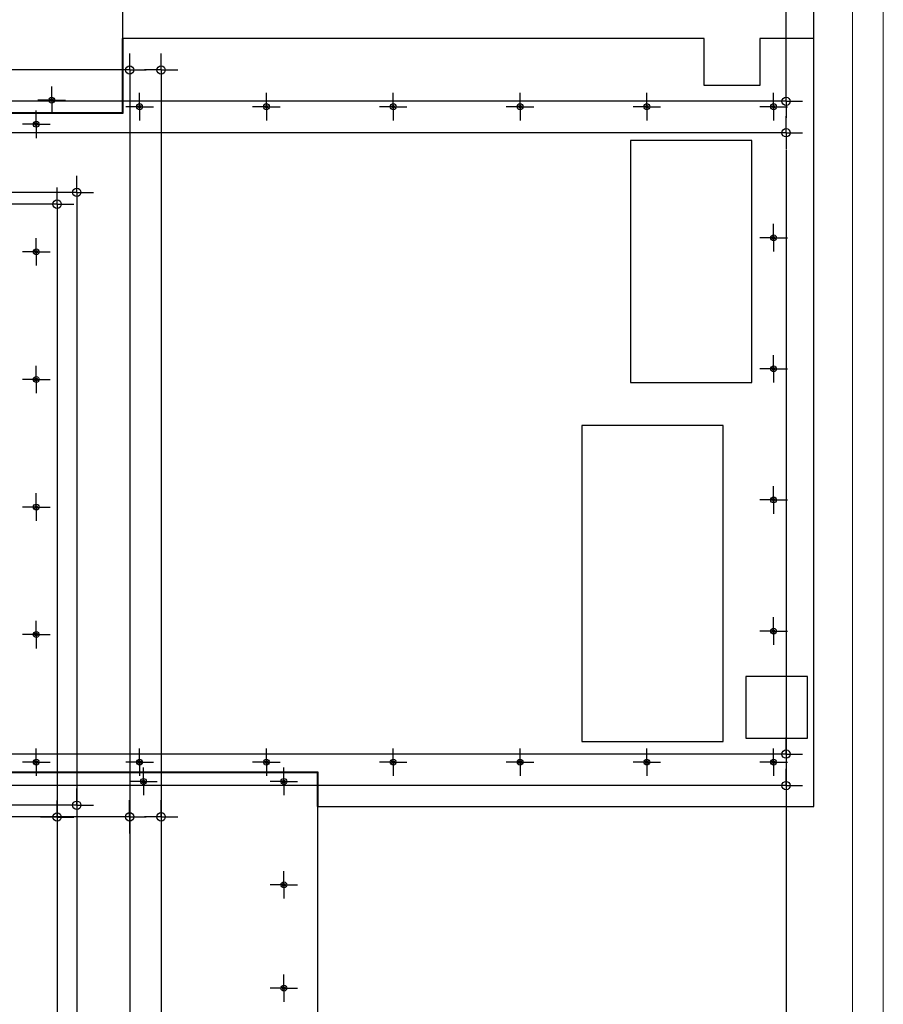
# Model space of a CAD drawing. Header units: millimetres. Extents: x 0 to 841, y 0 to 594.
# Tile 16 of 21: x 702 to 841, y 199 to 358. Entities that reach past the tile are written whole.
import ezdxf

# ---------------------------------------------------------------- set-up
doc = ezdxf.new("R2010")
doc.units = ezdxf.units.MM
doc.header["$PDSIZE"] = -1
doc.linetypes.add('CENTERX2', pattern=[20.32, 12.7, -2.54, 2.54, -2.54])
doc.layers.add('COTES', color=1, linetype='Continuous')
doc.layers.add('TRAIT-MIXTES', color=3, linetype='CENTERX2')
doc.layers.add('TRAIT-FORT', color=4, linetype='Continuous', lineweight=25)
doc.styles.add('SLDTEXTSTYLE0', font='TXT', dxfattribs={"width": 0.75})
doc.dimstyles.new('SLDDIMSTYLE3', dxfattribs={"dimtxt": 3, "dimasz": 2, "dimexe": 0, "dimexo": 0.0625, "dimgap": 0.75, "dimtad": 0, "dimtih": 1, "dimtoh": 1, "dimdec": 1, "dimlfac": 10, "dimrnd": 1e-09, "dimzin": 12, "dimdsep": 46, "dimtxsty": 'SLDTEXTSTYLE0', "dimsah": 1, "dimcen": 0.09, "dimadec": 0, "dimazin": 3, "dimtfac": 1, "dimtdec": 1, "dimtofl": 0, "dimtmove": 0, "dimatfit": 3, "dimfxl": 1, "dimfrac": 2, "dimtolj": 1, "dimtzin": 12, "dimarcsym": 0})

# ---------------------------------------------------------------- blocks, each defined once
blk = doc.blocks.new('_D_20')
at = {"layer": 'COTES', "color": 0, "lineweight": -2, "transparency": 16777216}
for p, q in [((456.08, 229.72), (452.08, 227.43)), ((716.53, 229.72), (456.08, 229.72)), ((452.08, 227.43), (448.08, 227.43))]:
    blk.add_line(p, q, dxfattribs=at)
at = {"layer": 'Defpoints', "color": 0, "transparency": 16777216}
for p in [(716.59, 229.72), (448.08, 227.43), (564.68, 103.89)]:
    blk.add_point(p, dxfattribs=at)
at = {"layer": 'COTES', "color": 0, "transparency": 16777216, "insert": (442.08, 227.43), "char_height": 3, "attachment_point": 5, "style": 'SLDTEXTSTYLE0'}
blk.add_mtext('\\A1;1258.2', dxfattribs=at)
blk = doc.blocks.new('_D_21')
at = {"layer": 'COTES', "color": 0, "lineweight": -2, "transparency": 16777216}
for p, q in [((452.08, 232.24), (448.08, 232.24)), ((456.08, 231.59), (452.08, 232.24)), ((707.99, 231.59), (456.08, 231.59))]:
    blk.add_line(p, q, dxfattribs=at)
at = {"layer": 'Defpoints', "color": 0, "transparency": 16777216}
for p in [(448.08, 232.24), (708.05, 231.59), (564.68, 103.89)]:
    blk.add_point(p, dxfattribs=at)
at = {"layer": 'COTES', "color": 0, "transparency": 16777216, "insert": (443.58, 232.24), "char_height": 3, "attachment_point": 5, "style": 'SLDTEXTSTYLE0'}
blk.add_mtext('\\A1;1277', dxfattribs=at)
blk = doc.blocks.new('_D_22')
at = {"layer": 'COTES', "color": 0, "lineweight": -2, "transparency": 16777216}
for p, q in [((452.08, 237.05), (448.08, 237.05)), ((456.08, 234.77), (452.08, 237.05)), ((822.55, 234.77), (456.08, 234.77))]:
    blk.add_line(p, q, dxfattribs=at)
at = {"layer": 'Defpoints', "color": 0, "transparency": 16777216}
for p in [(448.08, 237.05), (822.61, 234.77), (564.68, 103.89)]:
    blk.add_point(p, dxfattribs=at)
at = {"layer": 'COTES', "color": 0, "transparency": 16777216, "insert": (442.27, 237.05), "char_height": 3, "attachment_point": 5, "style": 'SLDTEXTSTYLE0'}
blk.add_mtext('\\A1;1308.8', dxfattribs=at)
blk = doc.blocks.new('_D_23')
at = {"layer": 'COTES', "color": 0, "lineweight": -2, "transparency": 16777216}
for p, q in [((452.08, 242.97), (448.08, 242.97)), ((456.08, 239.85), (452.08, 242.97)), ((822.55, 239.85), (456.08, 239.85))]:
    blk.add_line(p, q, dxfattribs=at)
at = {"layer": 'Defpoints', "color": 0, "transparency": 16777216}
for p in [(448.08, 242.97), (822.61, 239.85), (564.68, 103.89)]:
    blk.add_point(p, dxfattribs=at)
at = {"layer": 'COTES', "color": 0, "transparency": 16777216, "insert": (442.08, 242.97), "char_height": 3, "attachment_point": 5, "style": 'SLDTEXTSTYLE0'}
blk.add_mtext('\\A1;1359.6', dxfattribs=at)
blk = doc.blocks.new('_D_26')
at = {"layer": 'COTES', "color": 0, "lineweight": -2, "transparency": 16777216}
for p, q in [((456.08, 328.65), (452.08, 327.25)), ((704.82, 328.65), (456.08, 328.65)), ((452.08, 327.25), (448.08, 327.25))]:
    blk.add_line(p, q, dxfattribs=at)
at = {"layer": 'Defpoints', "color": 0, "transparency": 16777216}
for p in [(704.88, 328.65), (448.08, 327.25), (564.68, 103.89)]:
    blk.add_point(p, dxfattribs=at)
at = {"layer": 'COTES', "color": 0, "transparency": 16777216, "insert": (441.7, 327.25), "char_height": 3, "attachment_point": 5, "style": 'SLDTEXTSTYLE0'}
blk.add_mtext('\\A1;2247.6', dxfattribs=at)
blk = doc.blocks.new('_D_27')
at = {"layer": 'COTES', "color": 0, "lineweight": -2, "transparency": 16777216}
for p, q in [((452.08, 332.06), (448.08, 332.06)), ((456.08, 330.56), (452.08, 332.06)), ((707.99, 330.56), (456.08, 330.56))]:
    blk.add_line(p, q, dxfattribs=at)
at = {"layer": 'Defpoints', "color": 0, "transparency": 16777216}
for p in [(448.08, 332.06), (708.05, 330.56), (564.68, 103.89)]:
    blk.add_point(p, dxfattribs=at)
at = {"layer": 'COTES', "color": 0, "transparency": 16777216, "insert": (441.7, 332.06), "char_height": 3, "attachment_point": 5, "style": 'SLDTEXTSTYLE0'}
blk.add_mtext('\\A1;2266.6', dxfattribs=at)
blk = doc.blocks.new('_D_28')
at = {"layer": 'COTES', "color": 0, "lineweight": -2, "transparency": 16777216}
for p, q in [((456.08, 340.18), (452.08, 336.87)), ((822.55, 340.18), (456.08, 340.18)), ((452.08, 336.87), (448.08, 336.87))]:
    blk.add_line(p, q, dxfattribs=at)
at = {"layer": 'Defpoints', "color": 0, "transparency": 16777216}
for p in [(822.61, 340.18), (448.08, 336.87), (564.68, 103.89)]:
    blk.add_point(p, dxfattribs=at)
at = {"layer": 'COTES', "color": 0, "transparency": 16777216, "insert": (441.7, 336.87), "char_height": 3, "attachment_point": 5, "style": 'SLDTEXTSTYLE0'}
blk.add_mtext('\\A1;2362.9', dxfattribs=at)
blk = doc.blocks.new('_D_29')
at = {"layer": 'COTES', "color": 0, "lineweight": -2, "transparency": 16777216}
for p, q in [((456.08, 345.26), (452.08, 341.68)), ((822.55, 345.26), (456.08, 345.26)), ((452.08, 341.68), (448.08, 341.68))]:
    blk.add_line(p, q, dxfattribs=at)
at = {"layer": 'Defpoints', "color": 0, "transparency": 16777216}
for p in [(822.61, 345.26), (448.08, 341.68), (564.68, 103.89)]:
    blk.add_point(p, dxfattribs=at)
at = {"layer": 'COTES', "color": 0, "transparency": 16777216, "insert": (442.08, 341.68), "char_height": 3, "attachment_point": 5, "style": 'SLDTEXTSTYLE0'}
blk.add_mtext('\\A1;2413.7', dxfattribs=at)
blk = doc.blocks.new('_D_33')
at = {"layer": 'COTES', "color": 0, "lineweight": -2, "transparency": 16777216}
for p, q in [((452.08, 368.16), (448.08, 368.16)), ((456.08, 350.32), (452.08, 368.16)), ((716.53, 350.32), (456.08, 350.32))]:
    blk.add_line(p, q, dxfattribs=at)
at = {"layer": 'Defpoints', "color": 0, "transparency": 16777216}
for p in [(448.08, 368.16), (716.6, 350.32), (564.68, 103.89)]:
    blk.add_point(p, dxfattribs=at)
at = {"layer": 'COTES', "color": 0, "transparency": 16777216, "insert": (441.7, 368.16), "char_height": 3, "attachment_point": 5, "style": 'SLDTEXTSTYLE0'}
blk.add_mtext('\\A1;2464.2', dxfattribs=at)
blk = doc.blocks.new('_D_34')
at = {"layer": 'COTES', "color": 0, "lineweight": -2, "transparency": 16777216}
blk.add_line((712.24, 402.06), (448.08, 402.06), dxfattribs=at)
at = {"layer": 'Defpoints', "color": 0, "transparency": 16777216}
for p in [(448.08, 402.06), (712.3, 402.06), (564.68, 103.89)]:
    blk.add_point(p, dxfattribs=at)
at = {"layer": 'COTES', "color": 0, "transparency": 16777216, "insert": (442.08, 402.06), "char_height": 3, "attachment_point": 5, "style": 'SLDTEXTSTYLE0'}
blk.add_mtext('\\A1;2981.7', dxfattribs=at)
blk = doc.blocks.new('_D_35')
at = {"layer": 'COTES', "color": 0, "lineweight": -2, "transparency": 16777216}
blk.add_line((712.24, 407.14), (448.08, 407.14), dxfattribs=at)
at = {"layer": 'Defpoints', "color": 0, "transparency": 16777216}
for p in [(448.08, 407.14), (712.3, 407.14), (564.68, 103.89)]:
    blk.add_point(p, dxfattribs=at)
at = {"layer": 'COTES', "color": 0, "transparency": 16777216, "insert": (441.89, 407.14), "char_height": 3, "attachment_point": 5, "style": 'SLDTEXTSTYLE0'}
blk.add_mtext('\\A1;3032.5', dxfattribs=at)
blk = doc.blocks.new('_D_43')
at = {"layer": 'COTES', "color": 0, "lineweight": -2, "transparency": 16777216}
for p, q in [((707.55, 325.91), (707.55, 90.39)), ((707.55, 90.39), (706.74, 86.39)), ((706.74, 86.39), (706.74, 82.39))]:
    blk.add_line(p, q, dxfattribs=at)
at = {"layer": 'Defpoints', "color": 0, "transparency": 16777216}
for p in [(707.55, 325.98), (564.68, 103.89), (706.74, 82.39)]:
    blk.add_point(p, dxfattribs=at)
at = {"layer": 'COTES', "color": 0, "transparency": 16777216, "insert": (706.74, 76.39), "char_height": 3, "attachment_point": 5, "rotation": 90, "style": 'SLDTEXTSTYLE0'}
blk.add_mtext('\\A1;1428.7', dxfattribs=at)
blk = doc.blocks.new('_D_44')
at = {"layer": 'COTES', "color": 0, "lineweight": -2, "transparency": 16777216}
for p, q in [((710.73, 327.82), (710.73, 90.39)), ((710.73, 90.39), (711.55, 86.39)), ((711.55, 86.39), (711.55, 82.39))]:
    blk.add_line(p, q, dxfattribs=at)
at = {"layer": 'Defpoints', "color": 0, "transparency": 16777216}
for p in [(710.73, 327.88), (564.68, 103.89), (711.55, 82.39)]:
    blk.add_point(p, dxfattribs=at)
at = {"layer": 'COTES', "color": 0, "transparency": 16777216, "insert": (711.55, 76.58), "char_height": 3, "attachment_point": 5, "rotation": 90, "style": 'SLDTEXTSTYLE0'}
blk.add_mtext('\\A1;1460.5', dxfattribs=at)
blk = doc.blocks.new('_D_45')
at = {"layer": 'COTES', "color": 0, "lineweight": -2, "transparency": 16777216}
blk.add_line((719.27, 347.58), (719.27, 82.39), dxfattribs=at)
at = {"layer": 'Defpoints', "color": 0, "transparency": 16777216}
for p in [(719.27, 347.64), (564.68, 103.89), (719.27, 82.39)]:
    blk.add_point(p, dxfattribs=at)
at = {"layer": 'COTES', "color": 0, "transparency": 16777216, "insert": (719.27, 76.39), "char_height": 3, "attachment_point": 5, "rotation": 90, "style": 'SLDTEXTSTYLE0'}
blk.add_mtext('\\A1;1545.9', dxfattribs=at)
blk = doc.blocks.new('_D_46')
at = {"layer": 'COTES', "color": 0, "lineweight": -2, "transparency": 16777216}
blk.add_line((724.35, 347.58), (724.35, 82.39), dxfattribs=at)
at = {"layer": 'Defpoints', "color": 0, "transparency": 16777216}
for p in [(724.35, 347.64), (564.68, 103.89), (724.35, 82.39)]:
    blk.add_point(p, dxfattribs=at)
at = {"layer": 'COTES', "color": 0, "transparency": 16777216, "insert": (724.35, 76.39), "char_height": 3, "attachment_point": 5, "rotation": 90, "style": 'SLDTEXTSTYLE0'}
blk.add_mtext('\\A1;1596.7', dxfattribs=at)
blk = doc.blocks.new('_D_49')
at = {"layer": 'COTES', "color": 0, "lineweight": -2, "transparency": 16777216}
blk.add_line((825.29, 337.44), (825.29, 82.39), dxfattribs=at)
at = {"layer": 'Defpoints', "color": 0, "transparency": 16777216}
for p in [(825.29, 337.51), (564.68, 103.89), (825.29, 82.39)]:
    blk.add_point(p, dxfattribs=at)
at = {"layer": 'COTES', "color": 0, "transparency": 16777216, "insert": (825.29, 76.58), "char_height": 3, "attachment_point": 5, "rotation": 90, "style": 'SLDTEXTSTYLE0'}
blk.add_mtext('\\A1;2606.1', dxfattribs=at)
blk = doc.blocks.new('_D_59')
at = {"layer": 'COTES', "color": 0, "lineweight": -2, "transparency": 16777216}
blk.add_line((701.47, 466.21), (701.47, 494.29), dxfattribs=at)
at = {"layer": 'Defpoints', "color": 0, "transparency": 16777216}
for p in [(701.47, 494.29), (701.47, 466.15), (564.68, 103.89)]:
    blk.add_point(p, dxfattribs=at)
at = {"layer": 'COTES', "color": 0, "transparency": 16777216, "insert": (701.47, 500.29), "char_height": 3, "attachment_point": 5, "rotation": 90, "style": 'SLDTEXTSTYLE0'}
blk.add_mtext('\\A1;1367.9', dxfattribs=at)
blk = doc.blocks.new('_D_60')
at = {"layer": 'COTES', "color": 0, "lineweight": -2, "transparency": 16777216}
blk.add_line((714.97, 404.8), (714.97, 494.29), dxfattribs=at)
at = {"layer": 'Defpoints', "color": 0, "transparency": 16777216}
for p in [(714.97, 494.29), (714.97, 404.74), (564.68, 103.89)]:
    blk.add_point(p, dxfattribs=at)
at = {"layer": 'COTES', "color": 0, "transparency": 16777216, "insert": (714.97, 500.1), "char_height": 3, "attachment_point": 5, "rotation": 90, "style": 'SLDTEXTSTYLE0'}
blk.add_mtext('\\A1;1502.9', dxfattribs=at)
blk = doc.blocks.new('_D_61')
at = {"layer": 'COTES', "color": 0, "lineweight": -2, "transparency": 16777216}
for p, q in [((824.97, 490.29), (824.97, 494.29)), ((825.29, 486.29), (824.97, 490.29)), ((825.29, 348), (825.29, 486.29))]:
    blk.add_line(p, q, dxfattribs=at)
at = {"layer": 'Defpoints', "color": 0, "transparency": 16777216}
for p in [(824.97, 494.29), (825.29, 347.94), (564.68, 103.89)]:
    blk.add_point(p, dxfattribs=at)
at = {"layer": 'COTES', "color": 0, "transparency": 16777216, "insert": (824.97, 500.1), "char_height": 3, "attachment_point": 5, "rotation": 90, "style": 'SLDTEXTSTYLE0'}
blk.add_mtext('\\A1;2606.1', dxfattribs=at)
blk = doc.blocks.new('_D_62')
at = {"layer": 'COTES', "color": 0, "lineweight": -2, "transparency": 16777216}
blk.add_line((829.78, 355.46), (829.78, 494.29), dxfattribs=at)
at = {"layer": 'Defpoints', "color": 0, "transparency": 16777216}
for p in [(829.78, 494.29), (829.78, 355.39), (564.68, 103.89)]:
    blk.add_point(p, dxfattribs=at)
at = {"layer": 'COTES', "color": 0, "transparency": 16777216, "insert": (829.78, 498.79), "char_height": 3, "attachment_point": 5, "rotation": 90, "style": 'SLDTEXTSTYLE0'}
blk.add_mtext('\\A1;2651', dxfattribs=at)
blk = doc.blocks.new('SW_CENTERMARKSYMBOL_68')
at = {"layer": 'TRAIT-MIXTES', "color": 0}
for p, q in [((0, 2), (0, 2.675)), ((0, 0), (0, 2)), ((-2, 0), (-2.675, 0)), ((0, 0), (-2, 0)), ((0, 0), (0, -2)), ((0, 0), (2, 0)), ((2, 0), (2.675, 0)), ((0, -2), (0, -2.675))]:
    blk.add_line(p, q, dxfattribs=at)
blk = doc.blocks.new('SW_CENTERMARKSYMBOL_69')
at = {"layer": 'TRAIT-MIXTES', "color": 0}
for p, q in [((0, 2), (0, 2.675)), ((0, 0), (0, 2)), ((-2, 0), (-2.675, 0)), ((0, 0), (-2, 0)), ((0, 0), (0, -2)), ((0, 0), (2, 0)), ((2, 0), (2.675, 0)), ((0, -2), (0, -2.675))]:
    blk.add_line(p, q, dxfattribs=at)
blk = doc.blocks.new('SW_CENTERMARKSYMBOL_70')
at = {"layer": 'TRAIT-MIXTES', "color": 0}
for p, q in [((0, 2), (0, 2.675)), ((0, 0), (0, 2)), ((-2, 0), (-2.675, 0)), ((0, 0), (-2, 0)), ((0, 0), (0, -2)), ((0, 0), (2, 0)), ((2, 0), (2.675, 0)), ((0, -2), (0, -2.675))]:
    blk.add_line(p, q, dxfattribs=at)
blk = doc.blocks.new('SW_CENTERMARKSYMBOL_71')
at = {"layer": 'TRAIT-MIXTES', "color": 0}
for p, q in [((0, 2), (0, 2.675)), ((0, 0), (0, 2)), ((-2, 0), (-2.675, 0)), ((0, 0), (-2, 0)), ((0, 0), (0, -2)), ((0, 0), (2, 0)), ((2, 0), (2.675, 0)), ((0, -2), (0, -2.675))]:
    blk.add_line(p, q, dxfattribs=at)
blk = doc.blocks.new('SW_CENTERMARKSYMBOL_72')
at = {"layer": 'TRAIT-MIXTES', "color": 0}
for p, q in [((0, 2), (0, 2.675)), ((0, 0), (0, 2)), ((-2, 0), (-2.675, 0)), ((0, 0), (-2, 0)), ((0, 0), (0, -2)), ((0, 0), (2, 0)), ((2, 0), (2.675, 0)), ((0, -2), (0, -2.675))]:
    blk.add_line(p, q, dxfattribs=at)
blk = doc.blocks.new('SW_CENTERMARKSYMBOL_73')
at = {"layer": 'TRAIT-MIXTES', "color": 0}
for p, q in [((0, 2), (0, 2.675)), ((0, 0), (0, 2)), ((-2, 0), (-2.675, 0)), ((0, 0), (-2, 0)), ((0, 0), (0, -2)), ((0, 0), (2, 0)), ((2, 0), (2.675, 0)), ((0, -2), (0, -2.675))]:
    blk.add_line(p, q, dxfattribs=at)
blk = doc.blocks.new('SW_CENTERMARKSYMBOL_74')
at = {"layer": 'TRAIT-MIXTES', "color": 0}
for p, q in [((0, 2), (0, 2.675)), ((0, 0), (0, 2)), ((-2, 0), (-2.675, 0)), ((0, 0), (-2, 0)), ((0, 0), (0, -2)), ((0, 0), (2, 0)), ((2, 0), (2.675, 0)), ((0, -2), (0, -2.675))]:
    blk.add_line(p, q, dxfattribs=at)
blk = doc.blocks.new('SW_CENTERMARKSYMBOL_75')
at = {"layer": 'TRAIT-MIXTES', "color": 0}
for p, q in [((0, 2), (0, 2.675)), ((0, 0), (0, 2)), ((-2, 0), (-2.675, 0)), ((0, 0), (-2, 0)), ((0, 0), (0, -2)), ((0, 0), (2, 0)), ((2, 0), (2.675, 0)), ((0, -2), (0, -2.675))]:
    blk.add_line(p, q, dxfattribs=at)
blk = doc.blocks.new('SW_CENTERMARKSYMBOL_76')
at = {"layer": 'TRAIT-MIXTES', "color": 0}
for p, q in [((0, 2), (0, 2.225)), ((0, 0), (0, 2)), ((-2, 0), (-2.225, 0)), ((0, 0), (-2, 0)), ((0, 0), (0, -2)), ((0, 0), (2, 0)), ((2, 0), (2.225, 0)), ((0, -2), (0, -2.225))]:
    blk.add_line(p, q, dxfattribs=at)
blk = doc.blocks.new('SW_CENTERMARKSYMBOL_77')
at = {"layer": 'TRAIT-MIXTES', "color": 0}
for p, q in [((0, 2), (0, 2.225)), ((0, 0), (0, 2)), ((-2, 0), (-2.225, 0)), ((0, 0), (-2, 0)), ((0, 0), (0, -2)), ((0, 0), (2, 0)), ((2, 0), (2.225, 0)), ((0, -2), (0, -2.225))]:
    blk.add_line(p, q, dxfattribs=at)
blk = doc.blocks.new('SW_CENTERMARKSYMBOL_78')
at = {"layer": 'TRAIT-MIXTES', "color": 0}
for p, q in [((0, 2), (0, 2.225)), ((0, 0), (0, 2)), ((-2, 0), (-2.225, 0)), ((0, 0), (-2, 0)), ((0, 0), (0, -2)), ((0, 0), (2, 0)), ((2, 0), (2.225, 0)), ((0, -2), (0, -2.225))]:
    blk.add_line(p, q, dxfattribs=at)
blk = doc.blocks.new('SW_CENTERMARKSYMBOL_79')
at = {"layer": 'TRAIT-MIXTES', "color": 0}
for p, q in [((0, 2), (0, 2.225)), ((0, 0), (0, 2)), ((-2, 0), (-2.225, 0)), ((0, 0), (-2, 0)), ((0, 0), (0, -2)), ((0, 0), (2, 0)), ((2, 0), (2.225, 0)), ((0, -2), (0, -2.225))]:
    blk.add_line(p, q, dxfattribs=at)
blk = doc.blocks.new('SW_CENTERMARKSYMBOL_80')
at = {"layer": 'TRAIT-MIXTES', "color": 0}
for p, q in [((0, 2), (0, 2.225)), ((0, 0), (0, 2)), ((-2, 0), (-2.225, 0)), ((0, 0), (-2, 0)), ((0, 0), (0, -2)), ((0, 0), (2, 0)), ((2, 0), (2.225, 0)), ((0, -2), (0, -2.225))]:
    blk.add_line(p, q, dxfattribs=at)
blk = doc.blocks.new('SW_CENTERMARKSYMBOL_81')
at = {"layer": 'TRAIT-MIXTES', "color": 0}
for p, q in [((0, 2), (0, 2.225)), ((0, 0), (0, 2)), ((-2, 0), (-2.225, 0)), ((0, 0), (-2, 0)), ((0, 0), (0, -2)), ((0, 0), (2, 0)), ((2, 0), (2.225, 0)), ((0, -2), (0, -2.225))]:
    blk.add_line(p, q, dxfattribs=at)
blk = doc.blocks.new('SW_CENTERMARKSYMBOL_82')
at = {"layer": 'TRAIT-MIXTES', "color": 0}
for p, q in [((0, 2), (0, 2.225)), ((0, 0), (0, 2)), ((-2, 0), (-2.225, 0)), ((0, 0), (-2, 0)), ((0, 0), (0, -2)), ((0, 0), (2, 0)), ((2, 0), (2.225, 0)), ((0, -2), (0, -2.225))]:
    blk.add_line(p, q, dxfattribs=at)
blk = doc.blocks.new('SW_CENTERMARKSYMBOL_83')
at = {"layer": 'TRAIT-MIXTES', "color": 0}
for p, q in [((0, 2), (0, 2.225)), ((0, 0), (0, 2)), ((-2, 0), (-2.225, 0)), ((0, 0), (-2, 0)), ((0, 0), (0, -2)), ((0, 0), (2, 0)), ((2, 0), (2.225, 0)), ((0, -2), (0, -2.225))]:
    blk.add_line(p, q, dxfattribs=at)
blk = doc.blocks.new('SW_CENTERMARKSYMBOL_84')
at = {"layer": 'TRAIT-MIXTES', "color": 0}
for p, q in [((0, 2), (0, 2.225)), ((0, 0), (0, 2)), ((-2, 0), (-2.225, 0)), ((0, 0), (-2, 0)), ((0, 0), (0, -2)), ((0, 0), (2, 0)), ((2, 0), (2.225, 0)), ((0, -2), (0, -2.225))]:
    blk.add_line(p, q, dxfattribs=at)
blk = doc.blocks.new('SW_CENTERMARKSYMBOL_85')
at = {"layer": 'TRAIT-MIXTES', "color": 0}
for p, q in [((0, 2), (0, 2.225)), ((0, 0), (0, 2)), ((-2, 0), (-2.225, 0)), ((0, 0), (-2, 0)), ((0, 0), (0, -2)), ((0, 0), (2, 0)), ((2, 0), (2.225, 0)), ((0, -2), (0, -2.225))]:
    blk.add_line(p, q, dxfattribs=at)
blk = doc.blocks.new('SW_CENTERMARKSYMBOL_86')
at = {"layer": 'TRAIT-MIXTES', "color": 0}
for p, q in [((0, 2), (0, 2.225)), ((0, 0), (0, 2)), ((-2, 0), (-2.225, 0)), ((0, 0), (-2, 0)), ((0, 0), (0, -2)), ((0, 0), (2, 0)), ((2, 0), (2.225, 0)), ((0, -2), (0, -2.225))]:
    blk.add_line(p, q, dxfattribs=at)
blk = doc.blocks.new('SW_CENTERMARKSYMBOL_87')
at = {"layer": 'TRAIT-MIXTES', "color": 0}
for p, q in [((0, 2), (0, 2.225)), ((0, 0), (0, 2)), ((-2, 0), (-2.225, 0)), ((0, 0), (-2, 0)), ((0, 0), (0, -2)), ((0, 0), (2, 0)), ((2, 0), (2.225, 0)), ((0, -2), (0, -2.225))]:
    blk.add_line(p, q, dxfattribs=at)
blk = doc.blocks.new('SW_CENTERMARKSYMBOL_88')
at = {"layer": 'TRAIT-MIXTES', "color": 0}
for p, q in [((0, 2), (0, 2.225)), ((0, 0), (0, 2)), ((-2, 0), (-2.225, 0)), ((0, 0), (-2, 0)), ((0, 0), (0, -2)), ((0, 0), (2, 0)), ((2, 0), (2.225, 0)), ((0, -2), (0, -2.225))]:
    blk.add_line(p, q, dxfattribs=at)
blk = doc.blocks.new('SW_CENTERMARKSYMBOL_89')
at = {"layer": 'TRAIT-MIXTES', "color": 0}
for p, q in [((0, 2), (0, 2.225)), ((0, 0), (0, 2)), ((-2, 0), (-2.225, 0)), ((0, 0), (-2, 0)), ((0, 0), (0, -2)), ((0, 0), (2, 0)), ((2, 0), (2.225, 0)), ((0, -2), (0, -2.225))]:
    blk.add_line(p, q, dxfattribs=at)
blk = doc.blocks.new('SW_CENTERMARKSYMBOL_90')
at = {"layer": 'TRAIT-MIXTES', "color": 0}
for p, q in [((0, 2), (0, 2.225)), ((0, 0), (0, 2)), ((-2, 0), (-2.225, 0)), ((0, 0), (-2, 0)), ((0, 0), (0, -2)), ((0, 0), (2, 0)), ((2, 0), (2.225, 0)), ((0, -2), (0, -2.225))]:
    blk.add_line(p, q, dxfattribs=at)
blk = doc.blocks.new('SW_CENTERMARKSYMBOL_91')
at = {"layer": 'TRAIT-MIXTES', "color": 0}
for p, q in [((0, 2), (0, 2.225)), ((0, 0), (0, 2)), ((-2, 0), (-2.225, 0)), ((0, 0), (-2, 0)), ((0, 0), (0, -2)), ((0, 0), (2, 0)), ((2, 0), (2.225, 0)), ((0, -2), (0, -2.225))]:
    blk.add_line(p, q, dxfattribs=at)
blk = doc.blocks.new('SW_CENTERMARKSYMBOL_92')
at = {"layer": 'TRAIT-MIXTES', "color": 0}
for p, q in [((0, 2), (0, 2.225)), ((0, 0), (0, 2)), ((-2, 0), (-2.225, 0)), ((0, 0), (-2, 0)), ((0, 0), (0, -2)), ((0, 0), (2, 0)), ((2, 0), (2.225, 0)), ((0, -2), (0, -2.225))]:
    blk.add_line(p, q, dxfattribs=at)
blk = doc.blocks.new('SW_CENTERMARKSYMBOL_93')
at = {"layer": 'TRAIT-MIXTES', "color": 0}
for p, q in [((0, 2), (0, 2.225)), ((0, 0), (0, 2)), ((-2, 0), (-2.225, 0)), ((0, 0), (-2, 0)), ((0, 0), (0, -2)), ((0, 0), (2, 0)), ((2, 0), (2.225, 0)), ((0, -2), (0, -2.225))]:
    blk.add_line(p, q, dxfattribs=at)
blk = doc.blocks.new('SW_CENTERMARKSYMBOL_94')
at = {"layer": 'TRAIT-MIXTES', "color": 0}
for p, q in [((0, 2), (0, 2.225)), ((0, 0), (0, 2)), ((-2, 0), (-2.225, 0)), ((0, 0), (-2, 0)), ((0, 0), (0, -2)), ((0, 0), (2, 0)), ((2, 0), (2.225, 0)), ((0, -2), (0, -2.225))]:
    blk.add_line(p, q, dxfattribs=at)
blk = doc.blocks.new('SW_CENTERMARKSYMBOL_95')
at = {"layer": 'TRAIT-MIXTES', "color": 0}
for p, q in [((0, 2), (0, 2.225)), ((0, 0), (0, 2)), ((-2, 0), (-2.225, 0)), ((0, 0), (-2, 0)), ((0, 0), (0, -2)), ((0, 0), (2, 0)), ((2, 0), (2.225, 0)), ((0, -2), (0, -2.225))]:
    blk.add_line(p, q, dxfattribs=at)
blk = doc.blocks.new('SW_CENTERMARKSYMBOL_96')
at = {"layer": 'TRAIT-MIXTES', "color": 0}
for p, q in [((0, 2), (0, 2.225)), ((0, 0), (0, 2)), ((-2, 0), (-2.225, 0)), ((0, 0), (-2, 0)), ((0, 0), (0, -2)), ((0, 0), (2, 0)), ((2, 0), (2.225, 0)), ((0, -2), (0, -2.225))]:
    blk.add_line(p, q, dxfattribs=at)
blk = doc.blocks.new('SW_CENTERMARKSYMBOL_97')
at = {"layer": 'TRAIT-MIXTES', "color": 0}
for p, q in [((0, 2), (0, 2.225)), ((0, 0), (0, 2)), ((-2, 0), (-2.225, 0)), ((0, 0), (-2, 0)), ((0, 0), (0, -2)), ((0, 0), (2, 0)), ((2, 0), (2.225, 0)), ((0, -2), (0, -2.225))]:
    blk.add_line(p, q, dxfattribs=at)
blk = doc.blocks.new('SW_CENTERMARKSYMBOL_170')
at = {"layer": 'TRAIT-MIXTES', "color": 0}
for p, q in [((0, 2), (0, 2.225)), ((0, 0), (0, 2)), ((-2, 0), (-2.225, 0)), ((0, 0), (-2, 0)), ((0, 0), (0, -2)), ((0, 0), (2, 0)), ((2, 0), (2.225, 0)), ((0, -2), (0, -2.225))]:
    blk.add_line(p, q, dxfattribs=at)
blk = doc.blocks.new('SW_CENTERMARKSYMBOL_206')
at = {"layer": 'TRAIT-MIXTES', "color": 0}
for p, q in [((0, 2), (0, 2.675)), ((0, 0), (0, 2)), ((-2, 0), (-2.675, 0)), ((0, 0), (-2, 0)), ((0, 0), (0, -2)), ((0, 0), (2, 0)), ((2, 0), (2.675, 0)), ((0, -2), (0, -2.675))]:
    blk.add_line(p, q, dxfattribs=at)
blk = doc.blocks.new('SW_CENTERMARKSYMBOL_207')
at = {"layer": 'TRAIT-MIXTES', "color": 0}
for p, q in [((0, 2), (0, 2.675)), ((0, 0), (0, 2)), ((-2, 0), (-2.675, 0)), ((0, 0), (-2, 0)), ((0, 0), (0, -2)), ((0, 0), (2, 0)), ((2, 0), (2.675, 0)), ((0, -2), (0, -2.675))]:
    blk.add_line(p, q, dxfattribs=at)
blk = doc.blocks.new('SW_CENTERMARKSYMBOL_208')
at = {"layer": 'TRAIT-MIXTES', "color": 0}
for p, q in [((0, 2), (0, 2.675)), ((0, 0), (0, 2)), ((-2, 0), (-2.675, 0)), ((0, 0), (-2, 0)), ((0, 0), (0, -2)), ((0, 0), (2, 0)), ((2, 0), (2.675, 0)), ((0, -2), (0, -2.675))]:
    blk.add_line(p, q, dxfattribs=at)
blk = doc.blocks.new('SW_CENTERMARKSYMBOL_209')
at = {"layer": 'TRAIT-MIXTES', "color": 0}
for p, q in [((0, 2), (0, 2.675)), ((0, 0), (0, 2)), ((-2, 0), (-2.675, 0)), ((0, 0), (-2, 0)), ((0, 0), (0, -2)), ((0, 0), (2, 0)), ((2, 0), (2.675, 0)), ((0, -2), (0, -2.675))]:
    blk.add_line(p, q, dxfattribs=at)
blk = doc.blocks.new('SW_CENTERMARKSYMBOL_242')
at = {"layer": 'TRAIT-MIXTES', "color": 0}
for p, q in [((0, 2), (0, 2.225)), ((0, 0), (0, 2)), ((-2, 0), (-2.225, 0)), ((0, 0), (-2, 0)), ((0, 0), (0, -2)), ((0, 0), (2, 0)), ((2, 0), (2.225, 0)), ((0, -2), (0, -2.225))]:
    blk.add_line(p, q, dxfattribs=at)
blk = doc.blocks.new('SW_CENTERMARKSYMBOL_243')
at = {"layer": 'TRAIT-MIXTES', "color": 0}
for p, q in [((0, 2), (0, 2.225)), ((0, 0), (0, 2)), ((-2, 0), (-2.225, 0)), ((0, 0), (-2, 0)), ((0, 0), (0, -2)), ((0, 0), (2, 0)), ((2, 0), (2.225, 0)), ((0, -2), (0, -2.225))]:
    blk.add_line(p, q, dxfattribs=at)
blk = doc.blocks.new('SW_CENTERMARKSYMBOL_244')
at = {"layer": 'TRAIT-MIXTES', "color": 0}
for p, q in [((0, 2), (0, 2.225)), ((0, 0), (0, 2)), ((-2, 0), (-2.225, 0)), ((0, 0), (-2, 0)), ((0, 0), (0, -2)), ((0, 0), (2, 0)), ((2, 0), (2.225, 0)), ((0, -2), (0, -2.225))]:
    blk.add_line(p, q, dxfattribs=at)
blk = doc.blocks.new('SW_CENTERMARKSYMBOL_245')
at = {"layer": 'TRAIT-MIXTES', "color": 0}
for p, q in [((0, 2), (0, 2.225)), ((0, 0), (0, 2)), ((-2, 0), (-2.225, 0)), ((0, 0), (-2, 0)), ((0, 0), (0, -2)), ((0, 0), (2, 0)), ((2, 0), (2.225, 0)), ((0, -2), (0, -2.225))]:
    blk.add_line(p, q, dxfattribs=at)

msp = doc.modelspace()

# ---------------------------------------------------------------- linework, layer by layer
at = {"lineweight": 18}
for p, q in [((841, 594), (841, 0)), ((836, 589), (836, 5))]:
    msp.add_line(p, q, dxfattribs=at)
at = {"layer": 'TRAIT-FORT', "lineweight": 25}
for p, q in [((718.17926, 355.39344), (718.17926, 447.97739)), ((718.12926, 355.39344), (718.17926, 355.39344)), ((718.12926, 343.44344), (718.12926, 355.39344)), ((718.22926, 343.34344), (718.22926, 355.39344)), ((812.07312, 355.39344), (718.22926, 355.39344)), ((812.07312, 347.79344), (812.07312, 355.39344)), ((829.77926, 355.39344), (821.07312, 355.39344)), ((821.07312, 355.39344), (821.07312, 347.79344)), ((829.77926, 231.39344), (829.77926, 355.39344)), ((821.07312, 347.79344), (812.07312, 347.79344)), ((588.72926, 343.44344), (718.12926, 343.44344)), ((697.17926, 343.34344), (718.22926, 343.34344)), ((819.77926, 338.91197), (800.1439, 338.91197)), ((800.1439, 338.91197), (800.1439, 299.87217)), ((819.77926, 299.87217), (819.77926, 338.91197)), ((800.1439, 299.87217), (819.77926, 299.87217)), ((815.14664, 292.88717), (792.28664, 292.88717)), ((792.28664, 292.88717), (792.28664, 241.89344)), ((815.14664, 241.89344), (815.14664, 292.88717)), ((828.77926, 252.39344), (818.77926, 252.39344)), ((818.77926, 252.39344), (818.77926, 242.39344)), ((828.77926, 242.39344), (828.77926, 252.39344)), ((792.28664, 241.89344), (815.14664, 241.89344)), ((818.77926, 242.39344), (828.77926, 242.39344)), ((749.72926, 236.94344), (697.17926, 236.94344)), ((749.72926, 231.39344), (749.72926, 236.94344)), ((749.62926, 236.84344), (697.22926, 236.84344)), ((749.62926, 231.39344), (749.62926, 236.84344)), ((749.67926, 231.39344), (749.62926, 231.39344)), ((749.67926, 92.39344), (749.67926, 231.39344)), ((749.72926, 231.39344), (829.77926, 231.39344))]:
    msp.add_line(p, q, dxfattribs=at)
for centre, radius in [((719.27058, 350.31662), 0.675), ((724.35058, 350.31662), 0.675), ((706.67926, 345.44344), 0.47), ((706.67926, 345.44344), 0.225), ((825.28886, 345.26069), 0.675), ((720.87876, 344.39344), 0.47), ((720.87876, 344.39344), 0.225), ((741.35886, 344.39344), 0.47), ((741.35886, 344.39344), 0.225), ((761.83896, 344.39344), 0.47), ((761.83896, 344.39344), 0.225), ((782.31906, 344.39344), 0.47), ((782.31906, 344.39344), 0.225), ((802.79916, 344.39344), 0.47), ((802.79916, 344.39344), 0.225), ((823.27926, 344.39344), 0.47), ((823.27926, 344.39344), 0.225), ((704.17926, 341.54508), 0.47), ((704.17926, 341.54508), 0.225), ((825.28886, 340.18069), 0.675), ((710.72926, 330.55542), 0.675), ((707.55426, 328.65042), 0.675), ((823.27926, 323.22344), 0.47), ((823.27926, 323.22344), 0.225), ((704.17926, 320.94475), 0.47), ((704.17926, 320.94475), 0.225), ((823.27926, 302.05344), 0.47), ((823.27926, 302.05344), 0.225), ((704.17926, 300.34443), 0.47), ((704.17926, 300.34443), 0.225), ((704.17926, 279.7441), 0.47), ((704.17926, 279.7441), 0.225), ((823.27926, 280.88344), 0.47), ((823.27926, 280.88344), 0.225), ((704.17926, 259.14377), 0.47), ((704.17926, 259.14377), 0.225), ((823.27926, 259.71344), 0.47), ((823.27926, 259.71344), 0.225), ((825.28886, 239.85069), 0.675), ((704.17926, 238.54344), 0.47), ((704.17926, 238.54344), 0.225), ((720.87876, 238.54344), 0.47), ((720.87876, 238.54344), 0.225), ((741.35886, 238.54344), 0.47), ((741.35886, 238.54344), 0.225), ((761.83896, 238.54344), 0.47), ((761.83896, 238.54344), 0.225), ((782.31906, 238.54344), 0.47), ((782.31906, 238.54344), 0.225), ((802.79916, 238.54344), 0.47), ((802.79916, 238.54344), 0.225), ((823.27926, 238.54344), 0.47), ((823.27926, 238.54344), 0.225), ((721.50426, 235.44344), 0.47), ((721.50426, 235.44344), 0.225), ((744.17926, 235.44344), 0.47), ((744.17926, 235.44344), 0.225), ((825.28886, 234.77069), 0.675), ((710.72926, 231.59194), 0.675), ((707.55426, 229.68694), 0.675), ((719.26794, 229.71742), 0.675), ((724.34794, 229.71742), 0.675), ((744.17926, 218.74344), 0.47), ((744.17926, 218.74344), 0.225), ((744.17926, 202.04344), 0.47), ((744.17926, 202.04344), 0.225)]:
    msp.add_circle(centre, radius, dxfattribs=at)

# ---------------------------------------------------------------- block references
at = {"layer": 'TRAIT-MIXTES'}
for name, p in [('SW_CENTERMARKSYMBOL_68', (719.27058, 350.31662)), ('SW_CENTERMARKSYMBOL_69', (724.35058, 350.31662)), ('SW_CENTERMARKSYMBOL_170', (706.67926, 345.44344)), ('SW_CENTERMARKSYMBOL_96', (720.87876, 344.39344)), ('SW_CENTERMARKSYMBOL_95', (741.35886, 344.39344)), ('SW_CENTERMARKSYMBOL_91', (761.83896, 344.39344)), ('SW_CENTERMARKSYMBOL_92', (782.31906, 344.39344)), ('SW_CENTERMARKSYMBOL_93', (802.79916, 344.39344)), ('SW_CENTERMARKSYMBOL_94', (823.27926, 344.39344)), ('SW_CENTERMARKSYMBOL_75', (825.28886, 345.26069)), ('SW_CENTERMARKSYMBOL_97', (704.17926, 341.54508)), ('SW_CENTERMARKSYMBOL_74', (825.28886, 340.18069)), ('SW_CENTERMARKSYMBOL_71', (710.72926, 330.55542)), ('SW_CENTERMARKSYMBOL_70', (707.55426, 328.65042)), ('SW_CENTERMARKSYMBOL_76', (823.27926, 323.22344)), ('SW_CENTERMARKSYMBOL_90', (704.17926, 320.94475)), ('SW_CENTERMARKSYMBOL_77', (823.27926, 302.05344)), ('SW_CENTERMARKSYMBOL_89', (704.17926, 300.34443)), ('SW_CENTERMARKSYMBOL_78', (823.27926, 280.88344)), ('SW_CENTERMARKSYMBOL_88', (704.17926, 279.7441)), ('SW_CENTERMARKSYMBOL_86', (704.17926, 259.14377)), ('SW_CENTERMARKSYMBOL_79', (823.27926, 259.71344)), ('SW_CENTERMARKSYMBOL_73', (825.28886, 239.85069)), ('SW_CENTERMARKSYMBOL_87', (704.17926, 238.54344)), ('SW_CENTERMARKSYMBOL_85', (720.87876, 238.54344)), ('SW_CENTERMARKSYMBOL_84', (741.35886, 238.54344)), ('SW_CENTERMARKSYMBOL_83', (761.83896, 238.54344)), ('SW_CENTERMARKSYMBOL_82', (782.31906, 238.54344)), ('SW_CENTERMARKSYMBOL_80', (802.79916, 238.54344)), ('SW_CENTERMARKSYMBOL_81', (823.27926, 238.54344)), ('SW_CENTERMARKSYMBOL_242', (721.50426, 235.44344)), ('SW_CENTERMARKSYMBOL_243', (744.17926, 235.44344)), ('SW_CENTERMARKSYMBOL_72', (825.28886, 234.77069)), ('SW_CENTERMARKSYMBOL_207', (710.72926, 231.59194)), ('SW_CENTERMARKSYMBOL_206', (707.55426, 229.68694)), ('SW_CENTERMARKSYMBOL_208', (719.26794, 229.71742)), ('SW_CENTERMARKSYMBOL_209', (724.34794, 229.71742)), ('SW_CENTERMARKSYMBOL_244', (744.17926, 218.74344)), ('SW_CENTERMARKSYMBOL_245', (744.17926, 202.04344))]:
    msp.add_blockref(name, p, dxfattribs=at)

# ---------------------------------------------------------------- dimensions: what is measured, and where the dimension line sits
at = {"layer": 'COTES'}
for feature_location, offset, dtype, origin, picture, middle in [((701.46814, 466.1466), (0, 28.13944), 1, (564.67926, 103.89344), '_D_59', (701.46814, 500.28604)), ((714.97332, 404.73702), (0, 89.54902), 1, (564.67926, 103.89344), '_D_60', (714.97332, 500.09854)), ((825.28886, 347.93569), (-0.31973, 146.35035), 1, (564.67926, 103.89344), '_D_61', (824.96914, 500.09854)), ((829.77926, 355.39344), (0, 138.8926), 1, (564.67926, 103.89344), '_D_62', (829.77926, 498.78604)), ((712.29832, 407.14202), (-264.21906, 0), 0, (564.67926, 103.89344), '_D_35', (441.89176, 407.14202)), ((712.29832, 402.06202), (-264.21906, 0), 0, (564.67926, 103.89344), '_D_34', (442.07926, 402.06202)), ((716.59558, 350.31662), (-268.51632, 17.84391), 0, (564.67926, 103.89344), '_D_33', (441.70426, 368.16053)), ((719.27058, 347.64162), (0, -265.24818), 1, (564.67926, 103.89344), '_D_45', (719.27058, 76.39344)), ((724.35058, 347.64162), (0, -265.24818), 1, (564.67926, 103.89344), '_D_46', (724.35058, 76.39344)), ((822.61386, 345.26069), (-374.5346, -3.57728), 0, (564.67926, 103.89344), '_D_29', (442.07926, 341.68342)), ((822.61386, 340.18069), (-374.5346, -3.3074), 0, (564.67926, 103.89344), '_D_28', (441.70426, 336.87329)), ((825.28886, 337.50569), (0, -255.11226), 1, (564.67926, 103.89344), '_D_49', (825.28886, 76.58094)), ((708.05426, 330.55542), (-259.975, 1.50775), 0, (564.67926, 103.89344), '_D_27', (441.70426, 332.06317)), ((704.87926, 328.65042), (-256.8, -1.39737), 0, (564.67926, 103.89344), '_D_26', (441.70426, 327.25304)), ((710.72926, 327.88042), (0.81756, -245.48698), 1, (564.67926, 103.89344), '_D_44', (711.54682, 76.58094)), ((707.5542601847, 325.9754169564), (-0.8175625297, -243.58198), 1, (564.6792601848, 103.8934369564), '_D_43', (706.736697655, 76.3934369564)), ((822.61386, 239.85069), (-374.5346, 3.11505), 0, (564.67926, 103.89344), '_D_23', (442.07926, 242.96574)), ((822.61386, 234.77069), (-374.5346, 2.28349), 0, (564.67926, 103.89344), '_D_22', (442.26676, 237.05418)), ((708.05426, 231.59194), (-259.975, 0.65212), 0, (564.67926, 103.89344), '_D_21', (443.57926, 232.24406)), ((716.59294, 229.71742), (-268.51368, -2.28349), 0, (564.67926, 103.89344), '_D_20', (442.07926, 227.43393))]:
    dim = msp.add_ordinate_dim(feature_location=feature_location, offset=offset, dtype=dtype, origin=origin, dimstyle='SLDDIMSTYLE3', dxfattribs=at)
    dim.commit()
    dim.dimension.update_dxf_attribs({"geometry": picture, "text_midpoint": middle})

doc.saveas('drawing.dxf')
